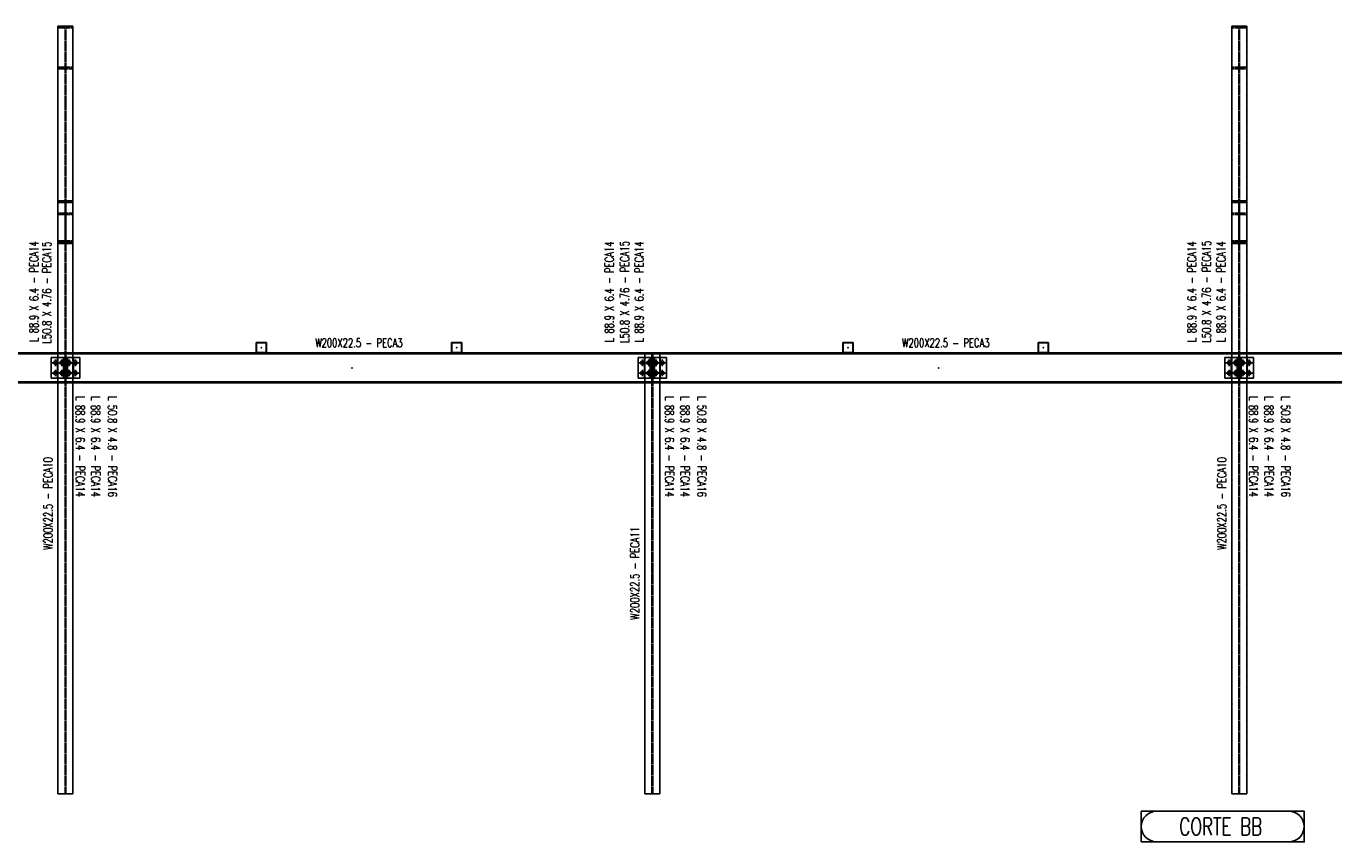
# Model space of a CAD drawing. Header units: feet. Extents: x 8647 to 79957, y -13328 to 10492.
# Tile 4 of 27: x 26522 to 35435, y 4931 to 10492. Entities that reach past the tile are written whole.
import ezdxf
from ezdxf.enums import TextEntityAlignment as Align

# ---------------------------------------------------------------- set-up
doc = ezdxf.new("R2010")
doc.units = ezdxf.units.FT
doc.header["$LTSCALE"] = 20
doc.header["$MEASUREMENT"] = 0
doc.linetypes.add('HIDDEN', pattern=[0.375, 0.25, -0.125])
doc.layers.get('0').update_dxf_attribs({"linetype": 'CONTINUOUS'})
for name, color, linetype in [('FORIR', 4, 'CONTINUOUS'), ('G', 3, 'CONTINUOUS'), ('TR', 6, 'HIDDEN'), ('TXT1', 7, 'CONTINUOUS'), ('VIEW_BOX', 6, 'CONTINUOUS'), ('VIEW_SLOT', 6, 'CONTINUOUS')]:
    doc.layers.add(name, color=color, linetype=linetype)
doc.styles.add('1', font='romans', dxfattribs={"width": 0.7, "height": 30})
doc.styles.add('MARK', font='ROMANS', dxfattribs={"width": 0.7})

# ---------------------------------------------------------------- blocks, each defined once
blk = doc.blocks.new('M16')
for p, q in [((-22.2, 0), (22.2, 0)), ((0, -22.2), (0, 22.2))]:
    blk.add_line(p, q)
at = {"color": 4, "const_width": 12.3}
blk.add_lwpolyline([(0, -6.1, 1), (0, 6.1, 1)], format="xyb", dxfattribs=at)
blk.add_circle((0, 0), 12.3)
at = {"flags": 1}
blk.add_attdef('TOLE', (16.7, -8.3), '', height=5.26, dxfattribs=at)
blk = doc.blocks.new('MS')
at = {"color": 6}
for p, q in [((-4.7, 22.8), (4.7, 32.1)), ((-4.7, 32.1), (4.7, 22.8)), ((-4.7, -22.8), (4.7, -32.1)), ((-4.7, -32.1), (4.7, -22.8))]:
    blk.add_line(p, q, dxfattribs=at)
at = {"color": 3}
blk.add_line((0, -32.1), (0, 32.1), dxfattribs=at)
at = {"flags": 1}
for tag, p, height in [('DIAM', (0, 0), 8.01), ('AVAN', (1.3, -18.2), 5.26), ('TOLE', (1.3, -9.7), 5.26), ('DIET', (1.3, -24.6), 5.26)]:
    blk.add_attdef(tag, p, '', height=height, dxfattribs=at)
blk = doc.blocks.new('VIEW_NAME')
at = {"layer": 'VIEW_BOX', "color": 6}
blk.add_lwpolyline([(-13.88, 0), (13.88, 0), (13.88, 5.23), (-13.88, 5.23)], close=True, dxfattribs=at)
at = {"layer": 'VIEW_SLOT'}
blk.add_lwpolyline([(-11.26, 5.23, 1), (-11.26, 0), (11.26, 0, 1), (11.26, 5.23)], format="xyb", close=True, dxfattribs=at)
at = {"style": 'MARK', "width": 0.7}
blk.add_attdef('VIE_NAM', text='', height=3, dxfattribs=at).set_placement((-0.34, 2.62), align=Align.MIDDLE)
blk = doc.blocks.new('3D_INFOM')
blk.add_point((0, 0))
at = {"layer": 'FORIR', "flags": 1}
for tag, p in [('MARK', (7.55, -4.31)), ('NUM_DIS', (7.55, -11.68)), ('NOT_PEZ', (45.73, -11.68)), ('QTA_PEZ', (7.55, -18.55)), ('TIP_PEZ', (45.73, -18.55)), ('TRA_PEZ', (7.55, -26.33)), ('COS_PEZ', (45.73, -26.33)), ('DES_PEZ', (7.55, -33.75))]:
    blk.add_attdef(tag, p, '', height=5, dxfattribs=at)
blk = doc.blocks.new('3D_INFOB')
blk.add_point((0, 0))
at = {"layer": 'FORIR', "flags": 1}
for tag, p in [('BOLT', (7.6, -4.3)), ('SPEC', (7.6, -19.3)), ('CLASS', (7.6, -12)), ('IDF_PEZ', (7.6, -27.1))]:
    blk.add_attdef(tag, p, '', height=5.26, dxfattribs=at)

msp = doc.modelspace()

# ---------------------------------------------------------------- linework, layer by layer
at = {"layer": 'G'}
for p, q in [((26739.1, 10492.1), (26841.1, 10492.1)), ((26739.1, 8232.2), (26739.1, 10492.1)), ((26841.1, 8232.2), (26841.1, 10492.1)), ((34739.1, 10492.1), (34841.1, 10492.1)), ((34739.1, 8232.2), (34739.1, 10492.1)), ((34841.1, 8232.2), (34841.1, 10492.1)), ((26739.1, 9301.9), (26841.1, 9301.9)), ((26739.1, 9290.6), (26787, 9290.6)), ((26787, 9021.9), (26787, 9290.6)), ((26793.2, 9021.9), (26793.2, 9290.6)), ((26793.2, 9290.6), (26841.1, 9290.6)), ((34739.1, 9301.9), (34841.1, 9301.9)), ((34739.1, 9290.6), (34787, 9290.6)), ((34787, 9021.9), (34787, 9290.6)), ((34793.2, 9290.6), (34841.1, 9290.6)), ((34793.2, 9021.9), (34793.2, 9290.6)), ((26739.1, 9021.9), (26841.1, 9021.9)), ((26739.1, 9010.6), (26841.1, 9010.6)), ((34739.1, 9021.9), (34841.1, 9021.9)), ((34739.1, 9010.6), (34841.1, 9010.6)), ((28089.5, 8335.2), (28159.5, 8335.2)), ((28089.5, 8265.2), (28089.5, 8335.2)), ((28091.4, 8333.3), (28157.6, 8333.3)), ((28091.4, 8267.1), (28091.4, 8333.3)), ((28157.6, 8267.1), (28157.6, 8333.3)), ((28159.5, 8265.2), (28159.5, 8335.2)), ((29420.7, 8335.2), (29490.7, 8335.2)), ((29420.7, 8265.2), (29420.7, 8335.2)), ((29422.6, 8267.1), (29422.6, 8333.3)), ((29422.6, 8333.3), (29488.8, 8333.3)), ((29488.8, 8267.1), (29488.8, 8333.3)), ((29490.7, 8265.2), (29490.7, 8335.2)), ((32089.5, 8335.2), (32159.5, 8335.2)), ((32089.5, 8265.2), (32089.5, 8335.2)), ((32091.4, 8333.3), (32157.6, 8333.3)), ((32091.4, 8267.1), (32091.4, 8333.3)), ((32157.6, 8267.1), (32157.6, 8333.3)), ((32159.5, 8265.2), (32159.5, 8335.2)), ((33420.7, 8335.2), (33490.7, 8335.2)), ((33420.7, 8265.2), (33420.7, 8335.2)), ((33422.6, 8267.1), (33422.6, 8333.3)), ((33422.6, 8333.3), (33488.8, 8333.3)), ((33488.8, 8267.1), (33488.8, 8333.3)), ((33490.7, 8265.2), (33490.7, 8335.2)), ((22793.2, 8257.2), (26787, 8257.2)), ((26693, 8232.2), (26787, 8232.2)), ((26693, 8092.2), (26693, 8232.2)), ((26736, 8092.2), (26736, 8232.2)), ((26782.2, 8092.2), (26782.2, 8232.2)), ((26787, 8067.2), (26787, 8257.2)), ((26793.2, 8067.2), (26793.2, 8257.2)), ((26793.2, 8257.2), (30787, 8257.2)), ((26793.2, 8232.2), (26887.2, 8232.2)), ((26798, 8092.2), (26798, 8232.2)), ((26844, 8092.2), (26844, 8232.2)), ((26887.2, 8092.2), (26887.2, 8232.2)), ((28091.4, 8267.1), (28157.6, 8267.1)), ((29422.6, 8267.1), (29488.8, 8267.1)), ((30693, 8092.2), (30693, 8232.2)), ((30693, 8232.2), (30787, 8232.2)), ((30736, 8092.2), (30736, 8232.2)), ((30739.1, 8232.2), (30739.1, 8265.2)), ((30782.2, 8092.2), (30782.2, 8232.2)), ((30787, 8067.2), (30787, 8257.2)), ((30793.2, 8257.2), (34787, 8257.2)), ((30793.2, 8067.2), (30793.2, 8257.2)), ((30793.2, 8232.2), (30887.2, 8232.2)), ((30798, 8092.2), (30798, 8232.2)), ((30841.1, 8232.2), (30841.1, 8265.2)), ((30844, 8092.2), (30844, 8232.2)), ((30887.2, 8092.2), (30887.2, 8232.2)), ((32091.4, 8267.1), (32157.6, 8267.1)), ((33422.6, 8267.1), (33488.8, 8267.1)), ((34693, 8092.2), (34693, 8232.2)), ((34693, 8232.2), (34787, 8232.2)), ((34736, 8092.2), (34736, 8232.2)), ((34782.2, 8092.2), (34782.2, 8232.2)), ((34787, 8067.2), (34787, 8257.2)), ((34793.2, 8257.2), (38787, 8257.2)), ((34793.2, 8067.2), (34793.2, 8257.2)), ((34793.2, 8232.2), (34887.2, 8232.2)), ((34798, 8092.2), (34798, 8232.2)), ((34844, 8092.2), (34844, 8232.2)), ((34887.2, 8092.2), (34887.2, 8232.2)), ((8739.1, 8059.2), (60841.1, 8059.2)), ((22793.2, 8067.2), (26787, 8067.2)), ((26693, 8092.2), (26787, 8092.2)), ((26739.1, 5259.2), (26739.1, 8092.2)), ((26793.2, 8092.2), (26887.2, 8092.2)), ((26793.2, 8067.2), (30787, 8067.2)), ((26841.1, 5259.2), (26841.1, 8092.2)), ((30693, 8092.2), (30787, 8092.2)), ((30739.1, 5259.2), (30739.1, 8092.2)), ((30793.2, 8092.2), (30887.2, 8092.2)), ((30793.2, 8067.2), (34787, 8067.2)), ((30841.1, 5259.2), (30841.1, 8092.2)), ((34693, 8092.2), (34787, 8092.2)), ((34739.1, 5259.2), (34739.1, 8092.2)), ((34793.2, 8092.2), (34887.2, 8092.2)), ((34793.2, 8067.2), (38787, 8067.2)), ((34841.1, 5259.2), (34841.1, 8092.2)), ((26739.1, 5259.2), (26841.1, 5259.2)), ((30739.1, 5259.2), (30841.1, 5259.2)), ((34739.1, 5259.2), (34841.1, 5259.2))]:
    msp.add_line(p, q, dxfattribs=at)
at = {"layer": 'TR'}
for p, q in [((26739.1, 10480.8), (26787, 10480.8)), ((26787, 9290.6), (26787, 10480.8)), ((26793.2, 9290.6), (26793.2, 10480.8)), ((26793.2, 10480.8), (26841.1, 10480.8)), ((34739.1, 10480.8), (34787, 10480.8)), ((34787, 9290.6), (34787, 10480.8)), ((34793.2, 10480.8), (34841.1, 10480.8)), ((34793.2, 9290.6), (34793.2, 10480.8)), ((26739.1, 10212.1), (26787, 10212.1)), ((26739.1, 10200.7), (26841.1, 10200.7)), ((26793.2, 10212.1), (26841.1, 10212.1)), ((34739.1, 10212.1), (34787, 10212.1)), ((34739.1, 10200.7), (34841.1, 10200.7)), ((34793.2, 10212.1), (34841.1, 10212.1)), ((26739.1, 9216.6), (26841.1, 9216.6)), ((26739.1, 9209), (26787, 9209)), ((26793.2, 9209), (26841.1, 9209)), ((34739.1, 9216.6), (34841.1, 9216.6)), ((34739.1, 9209), (34787, 9209)), ((34793.2, 9209), (34841.1, 9209)), ((26739.1, 9029.5), (26787, 9029.5)), ((26787, 8257.2), (26787, 9021.9)), ((26793.2, 9029.5), (26841.1, 9029.5)), ((26793.2, 8257.2), (26793.2, 9021.9)), ((34739.1, 9029.5), (34787, 9029.5)), ((34787, 8257.2), (34787, 9021.9)), ((34793.2, 9029.5), (34841.1, 9029.5)), ((34793.2, 8257.2), (34793.2, 9021.9)), ((26739.1, 8092.2), (26739.1, 8232.2)), ((26775.6, 8092.2), (26775.6, 8232.2)), ((26775.6, 8205.7), (26782, 8205.7)), ((26782, 8092.2), (26782, 8232.2)), ((26782.2, 8205.7), (26798, 8205.7)), ((26798.2, 8092.2), (26798.2, 8232.2)), ((26798.2, 8205.7), (26804.6, 8205.7)), ((26804.6, 8092.2), (26804.6, 8232.2)), ((26841.1, 8092.2), (26841.1, 8232.2)), ((30739.1, 8092.2), (30739.1, 8232.2)), ((30775.6, 8092.2), (30775.6, 8232.2)), ((30775.6, 8205.7), (30782, 8205.7)), ((30782, 8092.2), (30782, 8232.2)), ((30782.2, 8205.7), (30798, 8205.7)), ((30787, 8257.2), (30787, 8265.2)), ((30793.2, 8257.2), (30793.2, 8265.2)), ((30798.2, 8092.2), (30798.2, 8232.2)), ((30798.2, 8205.7), (30804.6, 8205.7)), ((30804.6, 8092.2), (30804.6, 8232.2)), ((30841.1, 8092.2), (30841.1, 8232.2)), ((34739.1, 8092.2), (34739.1, 8232.2)), ((34775.6, 8092.2), (34775.6, 8232.2)), ((34775.6, 8205.7), (34782, 8205.7)), ((34782, 8092.2), (34782, 8232.2)), ((34782.2, 8205.7), (34798, 8205.7)), ((34798.2, 8092.2), (34798.2, 8232.2)), ((34798.2, 8205.7), (34804.6, 8205.7)), ((34804.6, 8092.2), (34804.6, 8232.2)), ((34841.1, 8092.2), (34841.1, 8232.2)), ((26775.6, 8188.7), (26782, 8188.7)), ((26775.6, 8135.7), (26782, 8135.7)), ((26775.6, 8118.7), (26782, 8118.7)), ((26782.2, 8188.7), (26798, 8188.7)), ((26782.2, 8135.7), (26798, 8135.7)), ((26782.2, 8118.7), (26798, 8118.7)), ((26798.2, 8188.7), (26804.6, 8188.7)), ((26798.2, 8135.7), (26804.6, 8135.7)), ((26798.2, 8118.7), (26804.6, 8118.7)), ((30775.6, 8188.7), (30782, 8188.7)), ((30775.6, 8135.7), (30782, 8135.7)), ((30775.6, 8118.7), (30782, 8118.7)), ((30782.2, 8188.7), (30798, 8188.7)), ((30782.2, 8135.7), (30798, 8135.7)), ((30782.2, 8118.7), (30798, 8118.7)), ((30798.2, 8188.7), (30804.6, 8188.7)), ((30798.2, 8135.7), (30804.6, 8135.7)), ((30798.2, 8118.7), (30804.6, 8118.7)), ((34775.6, 8188.7), (34782, 8188.7)), ((34775.6, 8135.7), (34782, 8135.7)), ((34775.6, 8118.7), (34782, 8118.7)), ((34782.2, 8188.7), (34798, 8188.7)), ((34782.2, 8135.7), (34798, 8135.7)), ((34782.2, 8118.7), (34798, 8118.7)), ((34798.2, 8188.7), (34804.6, 8188.7)), ((34798.2, 8135.7), (34804.6, 8135.7)), ((34798.2, 8118.7), (34804.6, 8118.7)), ((26787, 5259.2), (26787, 8067.2)), ((26793.2, 5259.2), (26793.2, 8067.2)), ((30787, 5259.2), (30787, 8067.2)), ((30793.2, 5259.2), (30793.2, 8067.2)), ((34787, 5259.2), (34787, 8067.2)), ((34793.2, 5259.2), (34793.2, 8067.2))]:
    msp.add_line(p, q, dxfattribs=at)
at = {"layer": 'TXT1', "color": 7}
msp.add_line((8739.1, 8265.2), (60841.1, 8265.2), dxfattribs=at)

# ---------------------------------------------------------------- block references
at = {"xscale": 10, "yscale": 10, "zscale": 10}
for p in [(26790.1, 9751.3), (34790.1, 9751.3), (28124.5, 8300.2), (29455.7, 8300.2), (32124.5, 8300.2), (33455.7, 8300.2), (26737.5, 8162.2), (26737.5, 8162.2), (26784.6, 8162.2), (26790.1, 8162.2), (26795.6, 8162.2), (26842.7, 8162.2), (26842.7, 8162.2), (28742.2, 8162.2), (30737.5, 8162.2), (30737.5, 8162.2), (30784.6, 8162.2), (30790.1, 8162.2), (30795.6, 8162.2), (30842.7, 8162.2), (30842.7, 8162.2), (32742.2, 8162.2), (34737.5, 8162.2), (34737.5, 8162.2), (34784.6, 8162.2), (34790.1, 8162.2), (34795.6, 8162.2), (34842.7, 8162.2), (34842.7, 8162.2), (26790.1, 7237.9), (34790.1, 7237.9), (30790.1, 6762.2)]:
    msp.add_blockref('3D_INFOM', p, dxfattribs=at)
for name, p in [('M16', (26722, 8197.2)), ('M16', (26765.1, 8197.2)), ('M16', (26815.1, 8197.2)), ('M16', (26858.2, 8197.2)), ('M16', (30722, 8197.2)), ('M16', (30765.1, 8197.2)), ('M16', (30815.1, 8197.2)), ('M16', (30858.2, 8197.2)), ('M16', (34722, 8197.2)), ('M16', (34765.1, 8197.2)), ('M16', (34815.1, 8197.2)), ('M16', (34858.2, 8197.2)), ('M16', (26722, 8127.2)), ('3D_INFOB', (26722, 8197.2)), ('3D_INFOB', (26722, 8127.2)), ('M16', (26765.1, 8127.2)), ('3D_INFOB', (26765.1, 8197.2)), ('3D_INFOB', (26765.1, 8127.2)), ('M16', (26815.1, 8127.2)), ('3D_INFOB', (26800.6, 8197.2)), ('3D_INFOB', (26800.6, 8197.2)), ('3D_INFOB', (26800.6, 8127.2)), ('3D_INFOB', (26800.6, 8127.2)), ('3D_INFOB', (26815.1, 8197.2)), ('3D_INFOB', (26815.1, 8127.2)), ('M16', (26858.2, 8127.2)), ('3D_INFOB', (26858.2, 8197.2)), ('3D_INFOB', (26858.2, 8127.2)), ('M16', (30722, 8127.2)), ('3D_INFOB', (30722, 8197.2)), ('3D_INFOB', (30722, 8127.2)), ('M16', (30765.1, 8127.2)), ('3D_INFOB', (30765.1, 8197.2)), ('3D_INFOB', (30765.1, 8127.2)), ('M16', (30815.1, 8127.2)), ('3D_INFOB', (30800.6, 8197.2)), ('3D_INFOB', (30800.6, 8197.2)), ('3D_INFOB', (30800.6, 8127.2)), ('3D_INFOB', (30800.6, 8127.2)), ('3D_INFOB', (30815.1, 8197.2)), ('3D_INFOB', (30815.1, 8127.2)), ('M16', (30858.2, 8127.2)), ('3D_INFOB', (30858.2, 8197.2)), ('3D_INFOB', (30858.2, 8127.2)), ('M16', (34722, 8127.2)), ('3D_INFOB', (34722, 8197.2)), ('3D_INFOB', (34722, 8127.2)), ('M16', (34765.1, 8127.2)), ('3D_INFOB', (34765.1, 8197.2)), ('3D_INFOB', (34765.1, 8127.2)), ('M16', (34815.1, 8127.2)), ('3D_INFOB', (34800.6, 8197.2)), ('3D_INFOB', (34800.6, 8197.2)), ('3D_INFOB', (34800.6, 8127.2)), ('3D_INFOB', (34800.6, 8127.2)), ('3D_INFOB', (34815.1, 8197.2)), ('3D_INFOB', (34815.1, 8127.2)), ('M16', (34858.2, 8127.2)), ('3D_INFOB', (34858.2, 8197.2)), ('3D_INFOB', (34858.2, 8127.2))]:
    msp.add_blockref(name, p)
for p, rotation in [((26778.8, 8197.2), 270), ((26784.6, 8197.2), 270), ((26790.1, 8197.2), 90), ((26795.6, 8197.2), 90), ((26801.4, 8197.2), 90), ((30778.8, 8197.2), 270), ((30784.6, 8197.2), 270), ((30790.1, 8197.2), 90), ((30795.6, 8197.2), 90), ((30801.4, 8197.2), 90), ((34778.8, 8197.2), 270), ((34784.6, 8197.2), 270), ((34790.1, 8197.2), 90), ((34795.6, 8197.2), 90), ((34801.4, 8197.2), 90), ((26778.8, 8127.2), 270), ((26784.6, 8127.2), 270), ((26790.1, 8127.2), 90), ((26795.6, 8127.2), 90), ((26801.4, 8127.2), 90), ((30778.8, 8127.2), 270), ((30784.6, 8127.2), 270), ((30790.1, 8127.2), 90), ((30795.6, 8127.2), 90), ((30801.4, 8127.2), 90), ((34778.8, 8127.2), 270), ((34784.6, 8127.2), 270), ((34790.1, 8127.2), 90), ((34795.6, 8127.2), 90), ((34801.4, 8127.2), 90)]:
    msp.add_blockref('MS', p, dxfattribs=dict(rotation=rotation))
at = {"xscale": 40, "yscale": 40, "zscale": 40}
msp.add_blockref('VIEW_NAME', (34678, 4930.7), dxfattribs=at).add_auto_attribs({'VIE_NAM': 'CORTE BB'})

# ---------------------------------------------------------------- texts
at = {"layer": 'TXT1', "color": 7, "style": '1', "width": 0.7}
for s, rotation, p in [('L 88.9 X 6.4 - PECA14', 90, (26623.4, 8682.3)), ('L50.8 X 4.76 - PECA15', 90, (26710.5, 8675.3)), ('L 88.9 X 6.4 - PECA14', 90, (30545, 8680.2)), ('L50.8 X 4.76 - PECA15', 90, (30649.8, 8680.2)), ('L 88.9 X 6.4 - PECA14', 90, (30747.8, 8680.2)), ('L 88.9 X 6.4 - PECA14', 90, (34515, 8681.8)), ('L50.8 X 4.76 - PECA15', 90, (34615.2, 8681.8)), ('L 88.9 X 6.4 - PECA14', 90, (34714.3, 8681.8)), ('L 88.9 X 6.4 - PECA14', 270, (26842.9, 7625.4)), ('L 88.9 X 6.4 - PECA14', 270, (26948.1, 7625.4)), ('L 50.8 X 4.8 - PECA16', 270, (27062.3, 7625.4)), ('L 88.9 X 6.4 - PECA14', 270, (30859.7, 7625.4)), ('L 88.9 X 6.4 - PECA14', 270, (30964.9, 7625.4)), ('L 50.8 X 4.8 - PECA16', 270, (31079.1, 7625.4)), ('L 88.9 X 6.4 - PECA14', 270, (34839.7, 7625.4)), ('L 88.9 X 6.4 - PECA14', 270, (34944.9, 7625.4)), ('L 50.8 X 4.8 - PECA16', 270, (35059.2, 7625.4)), ('W200X22.5 - PECA10', 90, (26719.1, 7237.9)), ('W200X22.5 - PECA10', 90, (34719.1, 7237.9)), ('W200X22.5 - PECA11', 90, (30719.1, 6762.2))]:
    msp.add_text(s, height=60, rotation=rotation, dxfattribs=at).set_placement(p, align=Align.BOTTOM_CENTER)
for p in [(28790.1, 8285.2), (32790.1, 8285.2)]:
    msp.add_text('W200X22.5 - PECA3', height=60, dxfattribs=at).set_placement(p, align=Align.BOTTOM_CENTER)

doc.saveas('drawing.dxf')
